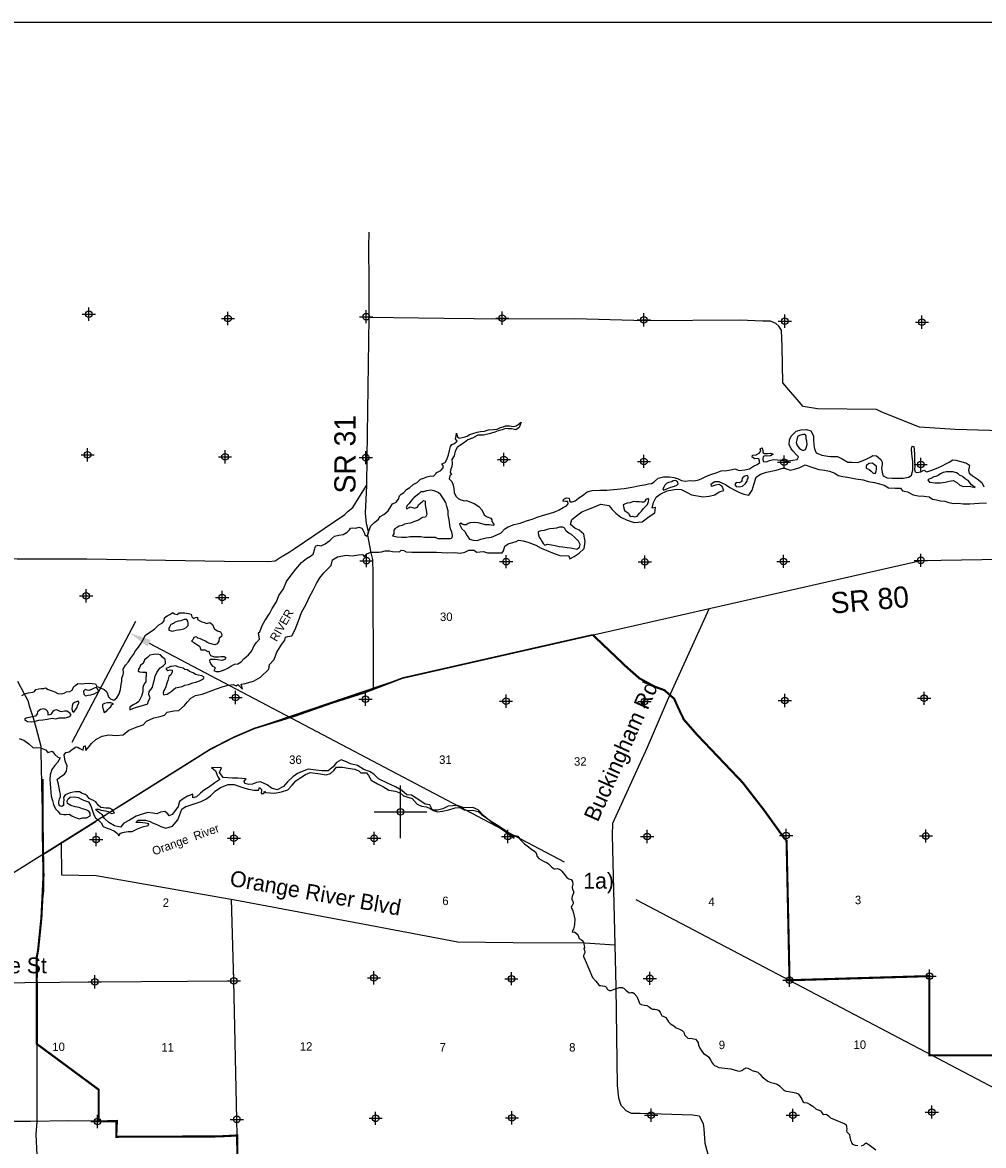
# Model space of a CAD drawing. Extents: x 209503 to 369503, y 779969 to 886560.
# Tile 4 of 7: x 238276 to 274666, y 844052 to 886560. Entities that reach past the tile are written whole.
import ezdxf
from ezdxf.enums import TextEntityAlignment as Align

# ---------------------------------------------------------------- set-up
doc = ezdxf.new("R2010")
doc.units = 0
doc.header["$LTSCALE"] = 1200
doc.header["$PDMODE"] = 34
doc.header["$PDSIZE"] = 250
doc.linetypes.add('STREAM', pattern=[0])
doc.layers.get('0').update_dxf_attribs({"linetype": 'CONTINUOUS'})
for name, color, linetype in [('BORDER', 1, 'CONTINUOUS'), ('MAJROADS', 9, 'CONTINUOUS'), ('ROWDIM', 10, 'CONTINUOUS'), ('SEC', 2, 'CONTINUOUS'), ('TEXT', 7, 'CONTINUOUS'), ('TRUNKS', 5, 'STREAM'), ('WATER', 4, 'CONTINUOUS'), ('WSHEDS', 3, 'CONTINUOUS')]:
    doc.layers.add(name, color=color, linetype=linetype)
doc.dimstyles.get("Standard").update_dxf_attribs({"dimtxt": 2.5, "dimasz": 2.5, "dimexe": 1.25, "dimexo": 0.625, "dimtad": 1, "dimcen": 2.5, "dimazin": 3, "dimtfac": 1, "dimtmove": 0, "dimatfit": 3})

# ---------------------------------------------------------------- blocks, each defined once
blk = doc.blocks.new('TICK')
at = {"color": 0}
for points in [[(500, 0), (500, 1000)], [(0, 500), (1000, 500)]]:
    blk.add_lwpolyline(points, dxfattribs=at)
blk.add_point((500, 500), dxfattribs=at)
blk = doc.blocks.new('*D')
at = {"color": 0}
for p, q in [((240164, 859317), (242573, 863893)), ((243074, 863064), (258792, 854791)), ((277233, 845084), (261515, 853357)), ((275792, 840565), (278200, 845140)), ((275792, 840565), (278200, 845140)), ((278702, 844311), (284043, 841500)), ((291659, 837491), (286318, 840302)), ((288994, 830645), (292627, 837547)), ((281391, 834858), (281863, 835540)), ((281863, 835540), (282693, 835540)), ((280318, 833309), (279846, 832626)), ((301875, 831651), (304903, 830584)), ((310294, 828684), (307266, 829751)), ((309823, 824853), (311243, 828880)), ((302708, 826086), (302950, 826880)), ((302165, 824307), (301923, 823513)), ((301923, 823513), (301093, 823513))]:
    blk.add_line(p, q, dxfattribs=at)
for points in [[(243010, 862941), (243139, 863186), (242340, 863450)], [(277168, 844962), (277297, 845207), (277967, 844698)], [(278637, 844189), (278766, 844434), (277967, 844698)], [(291595, 837369), (291724, 837614), (292394, 837105)], [(281504, 834779), (281277, 834936), (280918, 834175)], [(280432, 833230), (280205, 833387), (280791, 833991)], [(301829, 831521), (301921, 831782), (301093, 831927)], [(310248, 828554), (310340, 828815), (311077, 828408)], [(302840, 826046), (302575, 826127), (302466, 825292)], [(302298, 824266), (302033, 824347), (302407, 825101)]]:
    blk.add_solid(points, dxfattribs=at)
for s, p in [('1a)', (259511, 853774)), ('1)', (284823, 840601)), ("220'", (283523, 835240)), ('1)', (305742, 829868)), ("+/- 200'", (295778, 823213))]:
    blk.add_text(s, height=600, dxfattribs=at).set_placement(p)

msp = doc.modelspace()

# ---------------------------------------------------------------- linework, layer by layer
at = {"layer": 'BORDER', "color": 0}
msp.add_lwpolyline([(209503.174, 781559.981), (369503.174, 781559.981), (369503.174, 886559.981), (209503.174, 886559.981)], close=True, dxfattribs=at)
at = {"layer": 'MAJROADS', "color": 0}
for points in [[(251385.011, 878621.505), (251373.524, 878069.501), (251388.698, 876728.748), (251387.115, 875388.119), (251314.253, 870093.131), (251306.408, 869037.435), (251256.733, 867990.429), (251295.699, 867596.326), (251360.611, 867310.958), (251342.671, 867151.89), (251463.43, 866489.052), (251528.529, 866228.819), (251535.849, 866086.321), (251542.546, 865860.039), (251551.192, 861385.587)], [(276216.699, 871077.9), (273586.237, 871156.35), (272246.216, 871241.848), (270809.309, 871814.065), (270608.977, 871916.122), (268380.313, 871941.274), (267836.266, 872020.781), (267072.175, 872923.1), (267040.623, 874297.518), (267011.711, 874909.414), (266920.681, 875060.923), (266804.199, 875170.729), (266595.363, 875256.092), (266310.488, 875258.236), (265439.295, 875289.93), (261861.222, 875266.583), (259188.866, 875345.349), (256498.996, 875323.697), (254228.438, 875349.164), (251387.115, 875388.119)], [(228687.637, 866297.57), (228827.695, 866309.248), (230955.839, 866268.202), (235625.686, 866296.716), (236411.3, 866302.844), (238070.143, 866256.926), (240718.114, 866253.894), (245921.258, 866164.726), (247605.489, 866152.137), (247840.359, 866183.901), (248076.105, 866332.974), (248370.695, 866506.746), (248564.357, 866630.995), (250476.282, 867932.322), (250602.972, 868065.45), (250780.002, 868206.582), (250890.122, 868364.974), (251306.408, 869037.435)], [(237622.04, 854182.602), (245386.147, 859048.656), (246253.473, 859493.602), (247052.852, 859838.564), (252665.642, 861744.361), (272290.666, 866201.037), (277678.477, 866280.758)], [(264269.081, 864348.421), (262683.113, 860890.155), (261932.422, 859119.425), (260612.035, 856246.935), (260600.315, 855802.928), (260703.16, 851654.474), (260741.326, 850045.39), (260797.115, 846324.628), (260843.856, 845855.044), (260933.941, 845577.854), (261008.781, 845501.878), (261116.758, 845375.378), (261325.531, 845281.637), (261660.678, 845279.114), (263662.804, 845213.772), (263897.091, 845170.113), (264054.205, 844892.418), (264077.765, 844682.762), (264107.181, 844137.896), (264221.392, 843726.458)], [(238085.505, 861629.571), (238330.214, 861177.226), (238481.138, 860897.457), (238547.192, 860651.832), (238676.948, 860246.439), (238782.97, 859892.506), (238974.578, 859166.437), (238973.021, 858956.974), (239009.969, 857163.592), (239038.253, 856459.546), (239057.536, 855671.777), (239053.801, 855169.064), (239072.275, 854272.374), (239076.295, 853685.814), (239040.602, 853392.814), (238993.355, 852672.571), (238838.603, 851217.453), (238814.876, 851183.296), (238817.212, 850873.505), (238817.86, 850787.563), (238819.036, 850631.669), (238820.875, 850387.834), (238821.93, 850247.929), (238816.248, 844955.299), (238778.81, 844465.807), (238814.892, 843691.992)], [(239735.781, 855507.362), (239750, 854292.393), (241065.389, 854274.115), (246320.577, 853354.754), (251625.468, 852359.607), (254763.184, 851766.211), (256857.727, 851733.69), (259564.102, 851721.701), (260703.16, 851654.474)], [(232549.723, 844912.688), (232558.102, 844912.626), (233228.556, 844924.437), (234552.643, 844939.805), (235885.232, 844971.87), (238583.434, 844968.718), (240033.331, 844999.917), (241114.176, 844983.561), (241860.166, 845011.575), (241830.391, 844383.326), (243162.733, 844381.874), (243757.713, 844385.863), (245701.855, 844396.655), (246406.01, 844433.357), (246395.339, 845043.216), (246281.333, 850288.779), (246188.035, 853377.941)], [(231158.914, 850252.388), (235707.198, 850203.651), (241019.423, 850250.268), (246281.333, 850288.779)]]:
    msp.add_lwpolyline(points, dxfattribs=at)
at = {"layer": 'SEC', "color": 0}
for p in [(240790.275, 875515.261), (251293.702, 875423.931), (246058.095, 875352.239), (256444.856, 875370.443), (261805.366, 875307.426), (267140.794, 875252.923), (272333.921, 875215.956), (240744.241, 870196.539), (245945.513, 870117.646), (251281.08, 870088.272), (256507.526, 870017.617), (261809.358, 869946.546), (267111.42, 869917.356), (272287.518, 869830.226), (251302.445, 866189.106), (256589.081, 866152.076), (261842.341, 866140.363), (267087.404, 866162.208), (272290.666, 866201.037), (240689.738, 864861.111), (245840.846, 864799.247), (246347.831, 861012.906), (272421.565, 860980.519), (251265.642, 860944.361), (256585.61, 860873.637), (261830.491, 860861.969), (267142.671, 860900.207), (241065.375, 855637.398), (246285.44, 855684.514), (251589.014, 855680.907), (256658.361, 855745.597), (261928.468, 855750.549), (267190.378, 855789.06), (272485.483, 855768.742), (251585.543, 850402.467), (256788.397, 850365.892), (262033.414, 850379.359), (272615.928, 850464.441), (241019.423, 850250.268), (246281.333, 850288.779), (267319.869, 850308.816), (272705.344, 845319.554), (241116.445, 844962.905), (246395.339, 845043.216), (251648.871, 845081.773), (256810.151, 845104.072), (262080.758, 845201.186), (267442.98, 845197.26)]:
    msp.add_point(p, dxfattribs=at)
at = {"layer": 'TRUNKS', "color": 0}
for points in [[(256807.787, 855793.226), (256851.184, 855787.902), (256919.007, 855790.398), (256986.89, 855779.764), (257037.327, 855755.923), (257068.15, 855714.486), (257125.429, 855629.405), (257285.889, 855470.393), (257606.422, 855237.706), (257705.207, 855168.131), (257742.783, 855085.149), (257760.695, 854995.514), (257824.508, 854917.027), (257916.64, 854867.116), (258008.8, 854810.64), (258146.933, 854749.995), (258199.627, 854710.846), (258256.787, 854652.024), (258309.522, 854604.122), (258368.84, 854551.873), (258406.148, 854527.972), (258441.159, 854528.131), (258515.527, 854535.032), (258565.904, 854524.32), (258611.895, 854515.775), (258647.055, 854483.111), (258693.234, 854432.992), (258893.419, 854199.76), (258965.896, 854141.006), (259051.344, 854117.323), (259099.81, 854045.332), (259117.752, 853949.132), (259098.316, 853892.15), (259087.673, 853826.455), (259103.367, 853743.374), (259156.289, 853653.897), (259132.576, 853575.014), (259091.428, 853480.735), (259082.972, 853415.05), (259074.398, 853375.623), (259114.172, 853290.463), (259127.43, 853262.076), (259123.272, 853213.917), (259084.212, 853141.529), (259053.835, 853084.498), (259060.628, 853034.199), (259100.282, 852975.297), (259142.413, 852852.948), (259189.415, 852621.211), (259175.04, 852413.265), (259136.416, 852244.598), (259110.327, 852207.28), (259095.238, 852156.882), (259130.358, 852132.971), (259182.844, 852139.774), (259275.134, 852054.852), (259319.145, 852000.346), (259359.067, 851882.363), (259442.396, 851843.353), (259488.566, 851795.421), (259512.943, 851727.697), (259539.687, 851620.596), (259550.935, 851552.812), (259533.648, 851504.593), (259546.975, 851460.889), (259566.927, 851404.086), (259564.986, 851349.372), (259541.145, 851298.935), (259523.907, 851239.775), (259521.877, 851204.754), (259577.196, 851069.336), (259858.098, 850407.58), (259978.992, 850287.776), (260047.262, 850191.804), (260093.511, 850126.367), (260113.304, 850104.574), (260159.216, 850113.535), (260319.071, 850088.001), (260349.755, 850077.199), (260382.736, 850042.337), (260431.243, 849961.593), (260497.066, 849922.503), (260569.286, 849920.642), (260689.427, 849967.139), (260763.695, 849995.922), (260888.233, 850038.063), (260980.166, 850031.915), (261063.504, 849990.716), (261125.011, 849938.478), (261197.558, 849864.407), (261256.767, 849836.229), (261326.739, 849847.487), (261388.047, 849839.012), (261440.712, 849806.427), (261537.517, 849690.891), (261597.302, 849535.798), (261630.422, 849470.302), (261652.531, 849420.073), (261702.998, 849389.667), (261816.922, 849359.548), (261919.815, 849349.073), (262005.342, 849307.885), (262077.849, 849242.567), (262137.059, 849214.388), (262215.843, 849212.557), (262281.547, 849199.726), (262327.548, 849188.993), (262367.064, 849160.725), (262415.491, 849097.486), (262459.632, 849014.534), (262488.306, 848964.335), (262529.931, 848953.583), (262633.032, 848897.156), (262703.48, 848803.382), (262738.828, 848729.143), (262813.563, 848655.083), (262940.814, 848581.26), (263024.301, 848507.239), (263151.433, 848459.674), (263258.871, 848412.02), (263311.695, 848344.425), (263347.142, 848248.304), (263399.985, 848176.333), (263474.65, 848117.589), (263516.265, 848109.025), (263577.484, 848120.243), (263680.437, 848096.64), (263761.469, 848081.689), (263827.471, 848003.213), (263858.393, 847939.895), (263876.305, 847850.259), (263924.93, 847743.257), (263999.883, 847621.056), (264068.133, 847529.461), (264184.403, 847464.341), (264265.683, 847394.687), (264345.042, 847265.941), (264389.212, 847176.425), (264433.183, 847130.672), (264483.749, 847078.384), (264562.692, 847041.542), (264646.031, 847000.343), (265101.388, 846954.266), (265353.384, 846876.632), (265419.059, 846870.365), (265513.081, 846886.108), (265574.122, 846936.714), (265633.054, 846969.804), (265670.163, 846989.666), (265740.204, 846985.607), (265814.81, 846939.993), (265902.545, 846894.438), (265983.646, 846864.17), (266049.321, 846857.903), (266123.838, 846831.982), (266189.82, 846757.882), (266288.793, 846646.731), (266499.601, 846483.571), (266613.594, 846438.135), (266729.686, 846412.402), (266854.6, 846371.392), (266937.998, 846317.065), (267032.496, 846227.776), (267061.141, 846184.141), (267107.271, 846144.963), (267181.847, 846105.913), (267297.84, 846102.062), (267492.765, 846063.557), (267556.282, 846050.716), (267641.828, 846005.151), (267696.78, 845950.694), (267743.079, 845874.317), (267780.605, 845802.276), (267813.695, 845743.344), (267835.736, 845708.432), (267879.598, 845686.749), (267986.898, 845669.729), (268081.227, 845617.64), (268201.943, 845537.223), (268333.729, 845428.409), (268441.128, 845389.508), (268493.733, 845370.052), (268535.556, 845315.537), (268557.636, 845271.872), (268586.211, 845243.555), (268619.093, 845230.575), (268691.253, 845241.843), (268750.473, 845211.476), (268790.038, 845172.268), (268871.337, 845098.237), (269331.696, 844914.324), (269406.232, 844884.027), (269458.976, 844833.937), (269481.145, 844770.579), (269494.74, 844667.795), (269479.612, 844626.15), (269495.206, 844564.951), (269528.178, 844532.277), (269591.922, 844469.108), (269607.695, 844368.522), (269625.687, 844261.381), (269647.826, 844204.587), (269663.371, 844154.329), (269709.561, 844102.021), (269799.434, 844067.417), (269911.12, 844048.229)], [(270051.203, 844040.111), (270134.155, 844084.251), (270182.076, 844132.609), (270225.76, 844150.312), (270337.674, 844080.797), (270588.008, 843887.18)]]:
    msp.add_lwpolyline(points, dxfattribs=at)
at = {"layer": 'WATER', "color": 0}
for points in [[(238255.307, 861085.969), (238364.61, 861152.241), (238498.814, 861184.851), (238674.833, 861208.811), (238733.616, 861233.545), (238775.984, 861308.634), (238893.385, 861332.981), (238993.982, 861349.064), (239086.095, 861348.455), (239144.879, 861373.19), (239253.352, 861313.853), (239361.936, 861271.264), (239503.961, 861220.08), (239612.434, 861160.743), (239754.68, 861143.054), (239855.388, 861175.885), (239939.46, 861225.575), (240065.124, 861233.119), (240157.624, 861291.128), (240225.501, 861424.668), (240292.88, 861482.842), (240368.632, 861540.962), (240494.185, 861531.758), (240619.85, 861539.301), (240770.635, 861546.679), (240912.936, 861537.364), (241038.49, 861528.16), (241096.443, 861427.286), (241230.094, 861376.157), (241372.063, 861316.598), (241463.678, 861240.624), (241496.564, 861148.29), (241537.715, 861039.152), (241612.582, 860963.289), (241729.429, 860903.897), (241847.273, 860995.235), (241932.008, 861145.412), (241991.732, 861312.503), (242018.072, 861496.563), (242035.65, 861622.061), (242036.48, 861747.67), (242087.498, 861864.572), (242096.37, 861939.882), (242088.937, 862082.294), (242182.046, 862232.416), (242291.737, 862357.305), (242367.933, 862482.416), (242477.845, 862640.8), (242554.096, 862774.285), (242663.898, 862915.922), (242765.381, 863065.988), (242833.147, 863182.78), (242934.851, 863366.342), (243094.73, 863482.525), (243271.357, 863598.598), (243439.887, 863756.595), (243574.423, 863839.449), (243641.913, 863914.371), (243651.061, 864031.551), (243760.365, 864097.823), (243852.866, 864155.831), (243970.543, 864222.048), (244037.202, 864171.362), (244129.205, 864154.005), (244213.387, 864220.443), (244414.36, 864219.115), (244556.496, 864184.678), (244665.246, 864167.211), (244689.648, 864058.184), (244747.878, 863999.179), (244823.465, 864032.177), (244898.996, 864056.8), (244898.332, 863956.313), (245015.234, 863905.295), (245073.686, 863879.786), (245165.577, 863845.681), (245240.721, 863811.688), (245374.981, 863852.672), (245466.54, 863768.324), (245532.591, 863625.524), (245599.194, 863566.464), (245665.964, 863532.526), (245774.604, 863498.311), (245824.128, 863389.118), (245806.882, 863313.863), (245722.755, 863255.799), (245713.662, 863146.994), (245646.007, 863046.95), (245553.617, 863005.689), (245461.614, 863023.045), (245327.909, 863065.801), (245252.765, 863099.794), (245186.106, 863150.481), (245119.336, 863184.419), (245019.125, 863226.953), (244910.486, 863261.168), (244860.519, 863303.369), (244768.295, 863287.23), (244725.817, 863195.394), (244675.186, 863137.109), (244766.967, 863086.256), (244883.759, 863018.49), (244983.803, 862950.835), (245008.482, 862883.678), (245024.787, 862816.576), (245183.892, 862815.524), (245292.365, 862756.187), (245334.29, 862764.284), (245350.595, 862697.182), (245400.23, 862604.737), (245475.429, 862579.117), (245550.628, 862553.498), (245692.929, 862544.183), (245801.901, 862560.211), (245868.892, 862559.768), (245919.191, 862567.81), (245977.532, 862525.553), (245935.164, 862450.465), (245826.026, 862409.315), (245658.714, 862435.543), (245566.712, 862452.9), (245449.422, 862445.301), (245382.486, 862454.118), (245357.198, 862429.162), (245365.019, 862345.367), (245414.709, 862261.296), (245472.939, 862202.291), (245531.39, 862176.782), (245581.301, 862126.207), (245547.529, 862084.558), (245522.075, 862034.481), (245613.911, 861992.003), (245731.202, 861999.602), (245890.583, 862040.42), (246050.24, 862123.107), (246167.973, 862197.698), (246302.454, 862272.177), (246436.492, 862279.666), (246554.28, 862362.63), (246663.86, 862470.772), (246832.39, 862628.769), (246958.995, 862778.669), (247052.436, 862979.034), (247136.95, 863095.716), (247246.641, 863220.605), (247214.695, 863455.296), (247265.216, 863496.833), (247350.504, 863730.749), (247452.209, 863914.311), (247638.317, 864197.807), (247731.647, 864381.424), (247892.412, 864631.59), (247977.701, 864865.506), (248163.643, 865123.88), (248274.33, 865399.499), (248451.787, 865641.181), (248629.134, 865866.114), (248840.142, 866115.948), (249025.364, 866265.461), (249185.077, 866356.522), (249286.117, 866439.597), (249346.063, 866640.183), (249371.849, 866740.504), (249464.239, 866781.765), (249581.308, 866755.869), (249740.91, 866830.182), (249917.592, 866954.629), (249976.597, 867012.859), (250086.177, 867121), (250253.877, 867153.389), (250413.147, 867177.459), (250572.861, 867268.521), (250657.209, 867360.08), (250699.465, 867418.421), (250766.512, 867426.352), (250900.439, 867417.092), (251017.951, 867458.187), (251126.59, 867423.972), (251209.223, 867255.94), (251242.109, 867163.606), (251317.198, 867121.238), (251376.535, 867229.712), (251402.376, 867338.407), (251470.53, 867513.816), (251622.146, 867646.802), (251756.848, 867754.778), (251816.184, 867863.251), (251959.039, 867937.676), (252127.458, 868078.925), (252220.623, 868237.421), (252288.278, 868337.465), (252431.078, 868403.515), (252515.536, 868511.823), (252549.917, 868645.584), (252617.296, 868703.759), (252709.852, 868770.141), (252819.432, 868878.282), (252937.165, 868952.873), (253071.922, 869069.222), (253214.832, 869152.02), (253349.59, 869268.37), (253467.101, 869309.464), (253593.097, 869367.252), (253735.675, 869399.806), (253836.052, 869382.394), (253928.773, 869473.899), (253937.424, 869515.713), (254021.44, 869557.029), (254113.83, 869598.29), (254206.607, 869698.168), (254207.216, 869790.281), (254149.041, 869857.66), (254274.926, 869898.699), (254342.748, 870023.865), (254402.528, 870199.33), (254445.449, 870358.157), (254488.314, 870508.611), (254530.682, 870583.7), (254614.643, 870616.642), (254673.537, 870658.124), (254732.541, 870716.354), (254674.478, 870800.48), (254700.374, 870917.549), (254709.357, 871009.607), (254741.967, 870875.403), (254808.626, 870824.717), (254926.027, 870849.064), (255035.054, 870873.466), (255119.014, 870906.408), (255203.141, 870964.472), (255329.026, 871005.511), (255488.463, 871054.703), (255614.237, 871078.995), (255765.079, 871094.746), (255924.46, 871135.564), (256108.796, 871151.095), (256251.264, 871166.902), (256377.26, 871224.689), (256477.913, 871249.146), (256570.358, 871298.781), (256712.714, 871297.84), (256863.223, 871263.348), (256963.932, 871296.18), (257039.574, 871337.551), (257157.417, 871428.89), (257089.098, 871228.358), (256954.562, 871145.505), (256804.053, 871179.997), (256661.696, 871180.938), (256569.638, 871189.92), (256435.324, 871140.562), (256292.746, 871108.008), (256158.431, 871058.65), (255948.585, 870984.668), (255730.587, 870944.237), (255521.184, 870937.247), (255319.435, 870821.341), (255143.195, 870763.885), (255008.549, 870664.284), (254873.957, 870573.057), (254739.31, 870473.455), (254663.004, 870331.597), (254619.973, 870156.021), (254535.293, 870014.218), (254542.726, 869871.806), (254533.577, 869754.627), (254482.393, 869612.602), (254465.036, 869520.6), (254514.837, 869453.277), (254455.832, 869395.047), (254438.364, 869286.297), (254529.813, 869185.201), (254579.171, 869050.886), (254603.408, 868916.738), (254627.588, 868774.215), (254685.265, 868631.471), (254768.451, 868547.178), (254868.55, 868487.897), (255010.685, 868453.46), (255094.48, 868461.281), (255378.529, 868358.912), (255561.98, 868240.46), (255661.747, 868130.935), (255719.59, 868013.313), (255760.851, 867920.923), (255877.587, 867844.783), (256011.293, 867802.028), (256052.72, 867734.76), (256043.903, 867667.824), (256085.441, 867617.304), (256135.408, 867575.102), (256101.525, 867516.706), (255951.016, 867551.198), (255808.604, 867543.765), (255666.469, 867578.201), (255532.763, 867620.956), (255373.769, 867638.756), (255222.928, 867623.004), (255147.341, 867590.007), (255071.699, 867548.635), (254996.334, 867549.133), (254921.08, 867566.379), (254879.487, 867608.525), (254820.593, 867567.043), (254911.544, 867390.582), (255019.796, 867297.75), (255110.802, 867129.663), (255202.085, 867003.445), (255344.22, 866969.009), (255486.466, 866951.32), (255637.528, 867000.567), (255838.834, 867049.483), (256031.655, 867081.705), (256216.38, 867155.853), (256401.214, 867246.748), (256536.138, 867388.219), (256662.3, 867471.128), (256897.378, 867561.692), (257123.806, 867610.441), (257358.884, 867701.004), (257576.994, 867758.183), (257770.092, 867832.275), (258005.059, 867906.091), (258231.653, 867979.961), (258433.014, 868037.251), (258600.991, 868111.509), (258752.33, 868202.626), (258870.007, 868268.842), (258937.442, 868335.391), (258929.676, 868427.559), (258837.563, 868428.168), (258737.187, 868445.58), (258771.126, 868512.35), (258871.945, 868561.929), (258980.75, 868552.836), (258988.46, 868452.293), (259013.305, 868410.258), (259088.67, 868409.76), (259197.863, 868459.284), (259332.454, 868550.511), (259525.995, 868691.595), (259660.697, 868799.57), (259845.2, 868840.222), (260138.398, 868855.033), (260406.363, 868853.262), (260649.428, 868885.152), (261060.026, 868924.31), (261428.921, 868988.866), (261655.349, 869037.615), (261822.993, 869061.63), (261982.319, 869094.074), (262099.664, 869110.047), (262200.539, 869168.001), (262352.21, 869309.361), (262545.197, 869366.705), (262771.293, 869365.211), (262938.605, 869338.982), (263072.366, 869304.601), (263230.973, 869228.185), (263364.789, 869202.177), (263557.5, 869217.652), (263699.856, 869216.711), (263884.304, 869248.989), (264018.729, 869315.095), (264178.332, 869389.409), (264346.253, 869455.293), (264539.24, 869512.638), (264732.338, 869586.73), (264941.797, 869602.094), (265159.74, 869634.151), (265243.645, 869658.719), (265419.165, 869607.313), (265628.624, 869622.678), (265804.752, 869663.385), (265956.202, 869771.25), (266090.572, 869828.981), (266191.557, 869903.683), (266158.947, 870037.887), (266092.067, 870055.077), (265999.898, 870047.312), (265899.799, 870106.594), (265917.045, 870181.848), (266051.138, 870197.71), (266168.816, 870263.927), (266227.876, 870330.531), (266211.737, 870422.754), (266278.949, 870455.807), (266303.352, 870346.78), (266302.964, 870288.163), (266378.053, 870245.795), (266486.914, 870245.076), (266604.259, 870261.049), (266704.469, 870218.515), (266603.595, 870160.562), (266461.128, 870144.755), (266394.192, 870153.572), (266318.66, 870128.948), (266309.622, 870028.516), (266325.817, 869944.667), (266451.37, 869935.463), (266560.563, 869984.987), (266711.515, 870017.486), (267021.184, 869990.316), (267171.748, 869964.199), (267297.412, 869971.742), (267448.253, 869987.494), (267607.579, 870019.938), (267658.486, 870120.093), (267566.927, 870204.441), (267458.896, 870330.769), (267384.14, 870423.38), (267309.826, 870582.983), (267319.362, 870758.779), (267387.294, 870900.693), (267463.158, 870975.56), (267572.793, 871092.076), (267757.352, 871141.101), (267958.381, 871148.147), (268125.582, 871105.171), (268224.852, 870920.28), (268223.689, 870744.428), (268239.33, 870576.839), (268263.401, 870417.569), (268329.451, 870274.77), (268538.19, 870181.273), (268764.064, 870146.283), (268889.618, 870137.079), (269132.461, 870135.474), (269316.078, 870042.143), (269524.651, 869923.525), (269675.326, 869914.155), (269909.741, 869904.231), (270102.894, 869986.697), (270245.638, 870044.374), (270396.867, 870118.743), (270472.564, 870168.488), (270614.81, 870150.8), (270781.458, 870024.084), (270822.663, 869923.32), (270821.944, 869814.46), (270795.992, 869689.017), (270828.436, 869529.691), (270869.42, 869395.432), (271019.708, 869327.444), (271203.823, 869309.479), (271379.675, 869308.317), (271622.574, 869315.086), (271840.572, 869355.516), (271941.502, 869421.843), (271984.645, 869614.167), (271986.748, 869932.375), (271946.871, 870234.113), (271939.714, 870418.394), (271957.182, 870527.144), (272024.062, 870509.954), (272055.731, 870233.393), (272054.071, 869982.176), (272061.172, 869789.521), (272051.802, 869638.846), (272076.37, 869554.94), (272143.14, 869521.002), (272294.092, 869553.501), (272403.34, 869611.399), (272520.188, 869552.007), (272704.801, 869609.407), (272939.879, 869699.97), (273099.537, 869782.658), (273234.018, 869857.138), (273360.014, 869914.925), (273502.979, 870006.097), (273620.103, 869988.574), (273812.371, 869937.058), (274021.387, 869885.431), (274129.75, 869809.346), (274120.822, 869725.662), (274094.926, 869608.594), (274127.702, 869499.511), (274236.009, 869415.053), (274419.405, 869288.226), (274602.746, 869153.026), (274677.004, 868985.05)], [(238151.162, 859459.614), (238326.674, 859400.026), (238518.468, 859256.613), (238685.096, 859104.967), (238794.04, 859121.109), (238953.038, 859103.48), (239145.25, 859035.426), (239236.797, 858934.437), (239396.12, 858975.42), (239504.321, 858857.592), (239620.989, 858756.463), (239704.535, 858722.506), (239603.081, 858547.226), (239501.952, 858430.559), (239392.311, 858288.819), (239324.211, 858088.234), (239306.535, 857920.863), (239322.306, 857744.933), (239338.123, 857577.376), (239361.571, 857275.802), (239410.927, 857116.432), (239455.86, 856964.313), (239522.328, 856797.404), (239622.138, 856696.212), (239688.505, 856603.625), (239847.46, 856577.405), (239931.211, 856576.829), (240040.203, 856592.83), (240148.676, 856533.456), (240223.764, 856491.062), (240349.045, 856439.947), (240424.249, 856414.303), (240558.538, 856455.257), (240700.915, 856454.278), (240835.436, 856528.733), (240844.56, 856637.552), (240786.452, 856713.331), (240686.296, 856764.273), (240552.525, 856798.695), (240427.186, 856841.435), (240268.232, 856867.654), (240109.507, 856927.374), (239984.399, 857003.614), (239968.34, 857104.231), (240010.676, 857170.944), (240078.138, 857237.484), (240228.948, 857244.823), (240387.96, 857226.978), (240588.272, 857125.094), (240772.063, 857056.826), (240863.211, 856913.816), (240912.367, 856754.343), (240978.101, 856569.629), (241035.978, 856460.35), (241144.278, 856375.85), (241252.406, 856266.224), (241335.236, 856131.647), (241443.709, 856072.272), (241597.785, 856022.006), (241757.384, 855947.878), (241874.144, 855863.496), (241923.872, 855771.112), (241991.415, 855871.219), (242125.618, 855912.341), (242276.475, 855936.625), (242435.612, 855944.115), (242628.707, 856035.152), (242821.708, 856109.442), (243031.363, 856166.893), (243065.181, 856225.32), (242931.396, 856259.556), (242738.905, 856277.371), (242563.068, 856278.346), (242655.638, 856361.567), (242747.79, 856369.429), (242932, 856368.407), (243115.931, 856317.146), (243199.385, 856266.443), (243358.104, 856198.574), (243516.776, 856122.333), (243700.661, 856062.699), (243952.275, 856136.664), (244162.952, 856378.325), (244231.052, 856578.91), (244307.573, 856787.822), (244473.848, 856891.132), (244475.547, 856878.998), (244744.001, 856969.617), (245045.993, 857068.423), (245222.341, 857159.552), (245398.921, 857292.548), (245575.687, 857459.036), (245769.061, 857600.312), (246062.773, 857715.911), (246288.849, 857714.656), (246472.734, 857655.022), (246614.8, 857603.993), (246840.551, 857544.127), (247049.648, 857501.099), (247217.158, 857508.543), (247251.162, 857600.463), (247326.149, 857533.059), (247308.52, 857374.061), (247408.999, 857373.504), (247434.629, 857465.47), (247476.216, 857414.998), (247651.961, 857397.276), (247819.378, 857387.974), (248087.645, 857445.1), (248322.466, 857510.785), (248490.906, 857685.693), (248625.806, 857852.413), (248810.713, 857976.989), (248987.2, 858093.238), (249171.875, 858175.948), (249364.273, 858141.387), (249556.717, 858115.199), (249774.28, 858088.872), (249942.023, 858138.182), (250068.225, 858246.337), (250161.027, 858371.424), (250395.476, 858370.123), (250612.993, 858335.422), (250855.584, 858292.209), (251014.349, 858232.714), (251089.29, 858156.937), (251306.993, 858155.73), (251381.794, 858054.833), (251481.297, 857878.439), (251715.003, 857743.167), (251940.429, 857624.688), (252149.062, 857497.929), (252400.072, 857463.042), (252592.284, 857394.988), (252700.578, 857293.906), (252825.943, 857251.343), (253034.902, 857183.196), (253226.324, 856972.798), (253384.996, 856896.557), (253569.067, 856870.415), (253711.04, 856802.64), (253836.266, 856734.958), (253986.705, 856683.882), (254179.428, 856707.934), (254414.156, 856756.872), (254665.77, 856830.837), (254833.326, 856846.654), (255000.279, 856753.62), (255142.531, 856736.084), (255326.834, 856751.809), (255527.512, 856700.454), (255669.113, 856565.694), (255902.772, 856422.049), (256194.487, 856177.6), (256419.773, 856034.002), (256653.294, 855865.237), (256895.094, 855679.68), (256778.706, 855831.048), (256603.473, 855940.875), (256328.179, 856126.618), (255961.013, 856354.738), (255744.286, 856531.783), (255527.837, 856759.067), (255327.391, 856852.287), (254992.324, 856829.025), (254750.012, 856922.478), (254398.153, 856890.936), (254188.312, 856799.992), (253987.03, 856742.495), (253802.82, 856743.517), (253695.083, 856945.077), (253519.385, 856971.172), (253360.945, 857089.28), (253177.339, 857199.153), (253010.525, 857317.307), (252826.361, 857326.702), (252643.034, 857486.815), (252401.001, 857630.506), (252117.009, 857757.683), (251757.891, 857927.145), (251574.656, 858104.004), (251416.169, 858213.738), (251207.258, 858290.258), (250956.898, 858442.369), (250697.654, 858502.422), (250547.355, 858578.616), (250346.77, 858646.717), (250162.049, 858555.634), (250035.522, 858388.867), (249850.475, 858239.171), (249615.979, 858232.099), (249381.669, 858258.519), (249088.84, 858302.011), (248870.626, 858211.114), (248694.324, 858128.357), (248517.791, 858003.735), (248307.392, 857812.313), (248164.119, 857645.639), (247920.553, 857513.015), (247703.222, 857581.208), (247536.408, 857699.362), (247285.863, 857817.98), (247143.379, 857793.65), (246992.29, 857727.501), (246841.526, 857719.964), (246690.994, 857754.293), (246666.339, 857838.164), (246742.209, 857929.851), (246583.165, 857939.107), (246432.54, 857956.689), (246223.21, 857957.851), (245880.002, 857976.502), (245738.727, 858169.875), (245806.734, 858353.713), (245429.94, 858355.804), (245588.381, 858237.697), (245679.232, 858011.109), (245745.613, 857901.886), (245560.706, 857777.31), (245316.908, 857602.82), (245165.726, 857519.925), (245022.639, 857386.743), (244871.178, 857253.608), (244728.601, 857212.532), (244729.345, 857346.503), (244519.597, 857272.306), (244359.949, 857172.71), (244217.047, 857073.021), (244165.739, 856880.717), (244072.891, 856747.257), (243946.364, 856580.49), (243828.861, 856530.901), (243779.039, 856606.538), (243662.326, 856699.294), (243503.096, 856675.057), (243368.753, 856608.814), (243209.802, 856634.817), (243025.684, 856652.585), (242765.744, 856587.04), (242581.162, 856521.076), (242329.083, 856363.379), (242119.15, 856255.689), (241984.296, 856097.341), (241766.872, 856148.788), (241541.492, 856275.64), (241383.284, 856435.614), (241291.969, 856578.469), (241200.142, 856629.219), (241083.522, 856738.721), (241050.308, 856789.146), (241172.168, 856777.683), (241238.939, 856743.721), (241347.758, 856734.597), (241423.076, 856725.704), (241515.03, 856699.945), (241556.675, 856666.157), (241648.456, 856615.272), (241757.505, 856639.649), (241724.408, 856698.505), (241674.676, 856774.227), (241566.087, 856816.851), (241432.085, 856817.773), (241348.449, 856835.099), (241248.063, 856852.54), (241139.762, 856937.04), (241056.817, 857054.868), (240965.037, 857105.752), (240873.198, 857148.261), (240798.11, 857190.655), (240723.425, 857291.675), (240648.337, 857334.069), (240531.374, 857376.751), (240431.333, 857444.443), (240364.332, 857444.904), (240288.956, 857445.422), (240196.657, 857420.93), (240087.665, 857404.929), (239894.461, 857322.502), (239826.827, 857230.837), (239842.944, 857138.595), (239833.877, 857038.152), (239833.532, 856987.901), (239824.696, 856920.958), (239765.782, 856879.485), (239682.261, 856913.562), (239657.654, 856989.11), (239658.173, 857064.486), (239675.614, 857164.873), (239718.181, 857265.086), (239718.814, 857357.212), (239685.947, 857449.569), (239664.771, 857592.311), (239640.441, 857734.794), (239591.177, 857910.91), (239692.12, 857994.085), (239868.561, 858101.961), (239944.57, 858218.767), (239970.851, 858427.958), (239896.468, 858604.213), (239855.903, 858838.894), (239923.399, 858930.628), (240040.763, 858955.097), (240166.918, 859054.879), (240309.727, 859137.821), (240384.993, 859120.656), (240451.746, 859078.419), (240576.973, 859010.736), (240594.602, 859169.734), (240644.887, 859177.829), (240677.405, 859001.806), (240803.885, 859160.2), (240888.221, 859268.587), (241056.521, 859418.375), (241291.667, 859542.672), (241551.515, 859591.471), (241819.364, 859573.238), (242087.446, 859596.871), (242297.751, 859771.547), (242625.049, 859903.707), (242843.17, 859977.857), (242969.511, 860111.132), (243246.523, 860235.197), (243489.671, 860292.462), (243649.04, 860341.818), (243750.122, 860450.112), (244001.643, 860507.331), (244194.32, 860523.009), (244413.045, 860706.012), (244514.22, 860831.052), (244657.4, 860980.98), (244833.841, 861088.856), (245076.943, 861137.748), (245320.276, 861228.506), (245622.315, 861335.685), (245874.022, 861426.396), (246058.511, 861475.614), (246251.234, 861499.665), (246368.226, 861457.148), (246435.444, 861498.643), (246610.305, 861321.83), (246552.761, 861514.739), (246703.618, 861539.022), (247022.311, 861629.362), (247282.716, 861778.64), (247602.616, 862086.682), (247628.664, 862254.007), (247805.616, 862453.988), (247907.581, 862721.373), (248101.883, 863030.112), (248211.571, 863180.226), (248237.295, 863288.938), (248329.586, 863321.92), (248480.442, 863346.203), (248607.341, 863579.956), (248726.424, 863914.233), (248845.367, 864223.391), (249023.016, 864548.97), (249150.147, 864824.589), (249285.512, 865075.041), (249404.13, 865325.587), (249530.889, 865534.22), (249682.675, 865725.967), (249960.57, 866009.123), (250011.97, 866218.174), (250205.204, 866334.33), (250532.13, 866399.504), (250758.067, 866373.13), (251001.076, 866405.276), (251151.886, 866421.186), (251226.78, 866337.036), (251311.162, 866453.796), (251462.205, 866511.572), (251596.176, 866510.829), (251763.64, 866509.9), (251872.584, 866526.042), (252015.161, 866567.118), (252174.252, 866566.236), (252291.337, 866540.466), (252550.813, 866522.279), (252618.124, 866580.52), (252718.602, 866579.963), (252810.428, 866529.213), (253019.665, 866511.305), (253237.368, 866510.097), (253429.952, 866509.029), (253647.655, 866507.821), (253949.09, 866506.149), (254350.91, 866487.172), (254635.692, 866502.339), (254861.628, 866475.966), (255029.325, 866516.902), (255172.04, 866583.098), (255381.37, 866581.937), (255473.104, 866514.44), (255732.812, 866538.12), (255883.251, 866487.045), (256184.686, 866485.372), (256444.255, 866483.932), (256494.912, 866559.012), (256537.8, 866742.99), (256672.236, 866825.979), (256965.808, 866916.458), (257058.192, 866966.186), (257233.89, 866940.091), (257451.221, 866871.898), (257718.652, 866778.306), (257918.959, 866659.967), (258194.67, 866549.582), (258411.909, 866464.642), (258620.82, 866388.122), (258964.028, 866369.471), (259005.29, 866260.388), (259164.892, 866351.61), (259358.126, 866467.766), (259543.358, 866650.955), (259586.664, 866910.291), (259529.585, 867186.932), (259354.63, 867346.998), (259187.585, 867423.286), (259020.864, 867558.186), (259072.172, 867750.491), (259257.125, 867883.44), (259450.545, 868033.089), (259643.593, 868115.752), (259870.133, 868198.23), (260172.265, 868322.156), (260322.843, 868296.2), (260473.468, 868278.617), (260606.603, 868127.157), (260748.157, 867984.023), (260931.578, 867840.656), (261173.75, 867722.084), (261441.181, 867628.493), (261742.802, 867660.313), (262003.486, 867859.83), (262213.605, 868001.013), (262239.84, 868201.83), (262122.476, 868177.361), (262173.923, 868394.785), (262267.143, 868595.231), (262426.884, 868711.573), (262687.103, 868827.357), (263030.822, 868900.812), (263214.939, 868883.043), (263440.365, 868764.564), (263607.365, 868679.903), (263833.208, 868636.783), (264042.399, 868610.502), (264276.988, 868634.321), (264486.55, 868675.026), (264654.664, 868791.321), (264830.78, 868840.585), (264773.004, 868991.628), (264656.197, 869067.637), (264522.087, 869043.26), (264371.137, 869002.23), (264346.575, 869102.848), (264489.383, 869185.79), (264640.101, 869184.954), (264890.646, 869066.336), (265057.506, 868956.555), (265249.532, 868855.009), (265424.905, 868770.301), (265591.997, 868702.387), (265784.395, 868667.825), (265902.688, 868859.758), (265979.44, 869110.536), (266056.146, 869352.941), (266224.26, 869469.236), (266450.708, 869534.968), (266811.173, 869608.329), (267104.746, 869698.808), (267340.781, 869608.35), (267508.625, 869657.593), (267710.027, 869715.01), (267911.684, 869814.312), (268120.699, 869746.024), (268246.099, 869703.376), (268430.035, 869643.618), (268639.305, 869617.215), (268831.719, 869574.16), (269032.358, 869505.924), (269165.829, 869412.963), (269333.164, 869378.438), (269508.926, 869352.238), (269701.392, 869317.56), (269835.219, 869283.238), (270103.077, 869248.102), (270295.339, 869179.916), (270538.117, 869153.31), (270730.429, 869093.501), (270897.713, 869050.598), (271073.018, 868949.007), (271315.847, 868930.777), (271516.943, 868937.933), (271600.051, 868828.524), (271792.516, 868793.846), (272001.278, 868683.674), (272193.692, 868640.618), (272419.818, 868630.867), (272612.335, 868604.566), (272737.429, 868511.657), (272879.683, 868485.661), (273030.315, 868459.614), (273197.752, 868441.842), (273348.231, 868390.665), (273523.943, 868356.089), (273699.96, 868371.774), (273892.476, 868345.472), (274152.16, 868343.895), (274495.767, 868366.939), (274772.307, 868382.013)]]:
    msp.add_lwpolyline(points, dxfattribs=at)
for points in [[(267952.981, 870798.382), (267945.009, 870857.065), (267945.412, 870915.691), (267912.257, 870966.172), (267820.131, 870966.806), (267702.591, 870925.737), (267618.552, 870884.437), (267592.563, 870758.983), (267566.804, 870667.03), (267607.873, 870549.49), (267699.251, 870439.98), (267757.589, 870397.701), (267841.109, 870363.625), (267925.091, 870396.549), (267950.677, 870463.377), (267993.359, 870580.341), (267977.53, 870714.458)], [(270550.962, 869808.956), (270459.296, 869876.59), (270316.804, 869860.819), (270232.592, 869794.394), (270223.929, 869752.576), (270223.468, 869685.575), (270332.057, 869642.951), (270415.347, 869575.374), (270490.205, 869499.48), (270557.148, 869490.644), (270599.427, 869548.981), (270617.099, 869682.868), (270617.675, 869766.619)], [(265646.506, 869114.014), (265697.218, 869180.67), (265731.352, 869272.566), (265765.313, 869339.336), (265732.273, 869406.568), (265631.599, 869382.133), (265555.935, 869340.776), (265522.147, 869299.131), (265513.196, 869215.437), (265487.782, 869173.734), (265412.176, 869140.752), (265303.357, 869149.876), (265244.213, 869074.903), (265302.32, 868999.124), (265427.832, 868981.51), (265536.881, 869005.887)], [(274138.531, 869005.361), (274230.485, 868979.602), (274347.621, 868962.045), (274205.878, 869055.151), (274081.403, 869223.517), (273964.612, 869291.324), (273864.687, 869375.767), (273756.156, 869426.766), (273706.25, 869477.362), (273639.48, 869511.324), (273505.766, 869554.121), (273363.389, 869555.1), (273262.83, 869547.416), (273137.088, 869531.53), (273036.183, 869473.595), (272952.029, 869415.545), (272859.615, 869374.303), (272784.123, 869358.071), (272666.469, 869300.252), (272599.295, 869275.587), (272557.131, 869234), (272615.296, 869166.595), (272832.877, 869139.973), (273033.822, 869130.215), (273209.93, 869162.506), (273360.97, 869203.345), (273520.212, 869219.001), (273653.696, 869142.703), (273770.314, 869049.771), (273903.97, 868998.598)], [(262740.455, 869150.751), (262664.791, 869109.393), (262597.329, 869042.853), (262554.993, 868976.14), (262521.089, 868917.745), (262554.187, 868858.888), (262696.967, 868916.535), (262831.372, 868974.239), (262965.662, 869015.194), (263058.019, 869048.06), (263108.615, 869097.966), (263084.008, 869173.514), (263000.602, 869224.341), (262908.361, 869208.224), (262857.88, 869175.07)], [(253365.817, 868796.445), (253289.923, 868721.587), (253172.038, 868630.267), (253096.258, 868572.16), (253045.604, 868513.88), (252978.143, 868447.339), (252918.883, 868355.616), (252851.422, 868289.076), (252800.595, 868205.671), (252833.75, 868155.189), (252917.789, 868196.489), (252959.895, 868229.702), (253043.473, 868204), (253118.619, 868169.981), (253227.784, 868211.108), (253270.293, 868302.947), (253354.562, 868377.747), (253413.476, 868419.219), (253455.64, 868460.807), (253522.525, 868443.596), (253521.719, 868326.344), (253537.663, 868208.977), (253562.04, 868099.928), (253578.156, 868007.686), (253586.013, 867932.253), (253535.129, 867840.472), (253426.137, 867824.47), (253350.415, 867774.738), (253274.694, 867725.006), (253199.087, 867692.024), (253081.605, 867659.33), (252972.383, 867609.828), (252871.824, 867602.144), (252737.592, 867569.565), (252653.495, 867519.89), (252544.446, 867495.513), (252477.157, 867454.098), (252384.685, 867404.481), (252342.348, 867337.768), (252341.715, 867245.642), (252341.427, 867203.766), (252290.658, 867128.736), (252466.305, 867094.026), (252633.692, 867076.124), (252801.252, 867083.347), (252960.552, 867107.378), (253161.555, 867105.996), (253362.558, 867104.613), (253496.387, 867078.566), (253655.514, 867077.472), (253823.017, 867076.32), (253898.393, 867075.802), (253998.606, 867033.235), (254107.483, 867032.486), (254241.485, 867031.565), (254383.862, 867030.586), (254484.363, 867029.894), (254551.537, 867054.559), (254560.488, 867138.253), (254536.226, 867264.052), (254486.84, 867390.025), (254462.636, 867524.199), (254446.807, 867658.316), (254414.228, 867792.549), (254389.967, 867918.348), (254391.004, 868069.1), (254350.338, 868245.266), (254301.124, 868396.364), (254218.294, 868530.941), (254118.829, 868682.385), (254010.586, 868775.26), (253868.555, 868826.49), (253734.726, 868852.537), (253575.426, 868828.506), (253466.319, 868795.754)], [(261795.588, 868160.562), (261863.165, 868243.853), (261947.377, 868310.278), (261981.684, 868427.299), (261990.577, 868502.617), (261965.682, 868536.291), (261873.325, 868503.424), (261839.422, 868445.028), (261797.258, 868403.441), (261721.882, 868403.959), (261621.496, 868421.4), (261512.619, 868422.149), (261395.368, 868422.955), (261286.203, 868381.829), (261168.836, 868365.885), (261076.48, 868333.018), (261025.998, 868299.863), (261041.942, 868182.496), (261066.434, 868090.197), (261141.465, 868039.428), (261216.495, 867988.659), (261249.592, 867929.803), (261282.632, 867862.571), (261366.499, 867878.746), (261450.019, 867844.669), (261550.751, 867877.478), (261643.626, 867985.721), (261719.578, 868068.954)], [(258817.122, 867410.498), (258783.736, 867427.479), (258742.091, 867461.267), (258608.032, 867453.813), (258490.55, 867421.119), (258389.933, 867405.06), (258239.066, 867389.347), (258138.392, 867364.913), (258029.285, 867332.161), (257920.35, 867324.534), (257861.552, 867299.812), (257802.811, 867283.465), (257802.35, 867216.464), (257834.929, 867082.232), (257901.296, 866989.645), (257950.971, 866905.548), (257992.386, 866838.259), (258050.551, 866770.855), (258151.34, 866812.04), (258301.92, 866785.877), (258444.182, 866768.148), (258603.021, 866725.178), (258736.908, 866707.506), (258895.92, 866689.662), (259021.431, 866672.048), (259146.943, 866654.433), (259272.397, 866628.444), (259373.359, 866694.754), (259390.858, 866803.515), (259333.039, 866921.17), (259249.806, 866997.122), (259175.006, 867081.392), (259058.388, 867174.324), (258966.607, 867225.209), (258858.249, 867301.333)], [(244026.617, 863852.114), (243992.829, 863810.468), (243892.097, 863777.659), (243849.646, 863694.196), (243815.742, 863635.8), (243823.599, 863560.367), (243948.938, 863517.627), (244091.603, 863558.524), (244276.028, 863582.382), (244385.135, 863615.134), (244477.549, 863656.376), (244545.126, 863739.666), (244545.76, 863831.792), (244537.845, 863898.851), (244504.806, 863966.082), (244395.871, 863958.456), (244278.332, 863917.387), (244169.34, 863901.385)], [(242438.872, 860722.214), (242388.333, 860680.684), (242346.227, 860647.472), (242337.506, 860597.279), (242345.536, 860546.971), (242454.7, 860588.097), (242597.48, 860645.744), (242824.069, 860711.19), (243017.1, 860768.491), (243034.484, 860860.502), (243110.839, 861002.361), (243061.395, 861119.958), (243070.576, 861237.152), (243146.528, 861320.385), (243205.73, 861403.733), (243231.95, 861562.687), (243274.747, 861696.401), (243300.679, 861813.48), (243360.284, 861955.454), (243419.428, 862030.427), (243487.12, 862130.468), (243571.217, 862180.142), (243621.756, 862221.672), (243689.275, 862296.588), (243698.111, 862363.531), (243673.561, 862447.455), (243582.069, 862540.215), (243507.269, 862624.484), (243381.815, 862650.474), (243239.38, 862643.078), (243096.772, 862610.556), (243004.07, 862527.439), (242902.935, 862436.004), (242843.33, 862294.03), (242750.743, 862227.662), (242716.782, 862160.892), (242674.388, 862085.804), (242657.177, 862018.918), (242707.14, 861976.697), (242824.334, 861967.515), (242958.336, 861966.594), (242957.414, 861832.592), (242948.405, 861740.523), (242947.426, 861598.146), (242888.282, 861523.173), (242837.11, 861389.517), (242836.016, 861230.39), (242784.613, 861063.233), (242733.671, 860963.077), (242682.729, 860862.921), (242590.142, 860796.554), (242497.67, 860746.937)], [(243914.597, 862177.781), (243881.096, 862178.011), (243805.49, 862145.029), (243713.076, 862103.787), (243712.903, 862078.662), (243779.616, 862036.325), (243863.482, 862052.5), (243947.176, 862043.549), (243946.772, 861984.923), (243904.206, 861884.709), (243819.879, 861801.534), (243785.399, 861659.387), (243742.775, 861550.799), (243708.353, 861417.027), (243665.843, 861325.189), (243631.997, 861275.169), (243597.863, 861183.273), (243614.153, 861116.157), (243756.645, 861131.928), (243908.146, 861239.768), (244076.627, 861380.993), (244194.052, 861405.312), (244328.227, 861429.515), (244429.074, 861479.075), (244563.248, 861503.279), (244722.779, 861560.81), (244840.261, 861593.504), (244949.368, 861626.256), (245050.272, 861684.191), (245134.311, 861725.491), (245159.782, 861775.568), (245068.059, 861834.828), (244925.855, 861860.932), (244825.526, 861886.749), (244733.746, 861937.633), (244600.147, 861997.18), (244525.174, 862056.325), (244424.788, 862073.766), (244358.132, 862124.478), (244249.429, 862150.352), (244157.475, 862176.111), (244082.329, 862210.129)], [(241061.469, 861384.977), (240994.296, 861360.313), (240893.449, 861310.753), (240784.342, 861278.001), (240725.774, 861286.78), (240650.57, 861312.423), (240591.484, 861245.826), (240599.11, 861136.891), (240657.333, 861077.862), (240757.949, 861093.921), (240866.941, 861109.923), (240992.856, 861150.935), (241076.953, 861200.609), (241152.501, 861225.216), (241144.645, 861300.65), (241111.432, 861342.756)], [(240225.882, 860452.666), (240268.333, 860536.129), (240344.401, 860636.112), (240361.612, 860702.998), (240404.121, 860794.836), (240412.899, 860853.404), (240345.956, 860862.24), (240245.166, 860821.056), (240186.195, 860771.208), (240160.436, 860679.255), (240151.427, 860587.186), (240175.919, 860494.887)], [(241718.899, 860769.043), (241627.003, 860803.177), (241493.001, 860804.099), (241383.952, 860779.722), (241308.346, 860746.74), (241307.539, 860629.489), (241332.319, 860579.065), (241348.609, 860511.949), (241373.273, 860444.775), (241465.86, 860511.143), (241508.024, 860552.73), (241567.11, 860619.328), (241626.024, 860660.8), (241651.61, 860727.629)], [(240124.632, 860344.48), (240083.159, 860403.394), (240024.879, 860454.048), (239949.733, 860488.067), (239866.04, 860497.018), (239756.99, 860472.642), (239698.422, 860481.42), (239631.652, 860515.381), (239573.199, 860540.91), (239480.899, 860516.418), (239421.986, 860474.945), (239388.197, 860433.3), (239354.236, 860366.53), (239253.562, 860342.095), (239245.763, 860425.904), (239229.473, 860493.02), (239171.193, 860543.674), (239079.355, 860586.183), (238953.497, 860553.547), (238843.987, 860462.169), (238826.719, 860386.908), (238767.517, 860303.56), (238658.468, 860279.184), (238532.668, 860254.922), (238415.186, 860222.228), (238356.214, 860172.381), (238464.63, 860104.631), (238632.017, 860086.729), (238774.567, 860110.875), (238900.482, 860151.887), (239042.974, 860167.658), (239210.649, 860191.631), (239403.508, 860223.807), (239537.394, 860206.135), (239663.251, 860238.772), (239780.561, 860246.341), (239889.437, 860245.592), (240032.045, 860278.113), (240091.016, 860327.961)]]:
    msp.add_lwpolyline(points, close=True, dxfattribs=at)
at = {"layer": 'WSHEDS', "color": 0, "const_width": 60}
for points in [[(241840.199, 856824.183), (245386.147, 859048.656), (246253.473, 859493.602), (247052.852, 859838.564), (248574.167, 860302.852), (249995.201, 860801.56), (251205.652, 861184.785), (252665.642, 861744.361), (259868.862, 863380.151)], [(239051.707, 855065.495), (241064.503, 856322.656)]]:
    msp.add_lwpolyline(points, dxfattribs=at)
at = {"layer": 'WSHEDS', "color": 0, "const_width": 80}
for points in [[(259868.862, 863380.151), (261129.163, 862182.24), (261636.905, 861734.944), (262217.182, 861420.627), (262579.855, 861287.647), (262954.617, 860961.241), (263087.598, 860659.014), (263317.29, 860175.45), (263825.033, 859595.173), (265541.685, 857793.897), (266339.566, 856766.323), (267133.579, 855663.653, 0.205458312), (267206.647, 855634.003), (267319.869, 850308.816), (272615.928, 850464.441), (272615.928, 847464.441), (279315.928, 847464.441), (279315.928, 844564.441), (278866.139, 844367.411), (278866.139, 839667.411), (280686.186, 839548.712), (282941.462, 840023.507)], [(246425.381, 839764.595), (246406.01, 844433.357), (245701.855, 844396.655), (241830.391, 844383.326), (241830.391, 844969.286), (241159.517, 844969.286), (241159.517, 846169.286), (238819.407, 847897.194), (238819.874, 848332.379, -0.007155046), (238820.001, 848451.078), (238821.87, 850192.033, -0.033244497), (238820.261, 850469.255), (238814.876, 851183.296), (238864.675, 851418.583), (238993.254, 852671.248, 0.006631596), (238993.42, 852673.895), (239072.104, 854268.908, 0.017344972), (239072.205, 854275.843), (239053.934, 855185.546, -0.001944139), (239053.921, 855186.323), (239038.259, 856459.042, -0.002521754), (239038.252, 856460.05), (239034.997, 857927.313)]]:
    msp.add_lwpolyline(points, format="xyb", dxfattribs=at)

# ---------------------------------------------------------------- block references
at = {"color": 0, "xscale": 2, "yscale": 2, "zscale": 2}
msp.add_blockref('TICK', (251589.014, 855680.907), dxfattribs=at)

# ---------------------------------------------------------------- texts
at = {"layer": 'MAJROADS', "color": 0}
for s, height, rotation, p in [('SR 31', 800, 90, (250886.169, 868732.882)), ('SR 80', 800, 5, (268909.949, 864179.209)), ('Buckingham Rd', 600, 66, (260059.244, 856269.972)), ('Orange River Blvd', 600, 350, (246094.833, 853887.383))]:
    msp.add_text(s, height=height, rotation=rotation, dxfattribs=at).set_placement(p)
msp.add_text('Tice St', height=600, dxfattribs=at).set_placement((236701.62, 850570.805))
at = {"layer": 'TEXT', "color": 0}
for s, p in [('30', (254323.534, 863905.224)), ('36', (248611.736, 858495.814)), ('31', (254289.936, 858495.814)), ('32', (259396.956, 858428.617)), ('2', (243706.308, 853086.405)), ('6', (254289.936, 853153.603)), ('4', (264369.581, 853120.004)), ('3', (269913.385, 853187.201)), ('10', (269980.583, 847710.594)), ('10', (239644.57, 847628.464)), ('11', (243773.506, 847609.798)), ('12', (249014.921, 847643.397)), ('7', (254189.139, 847609.798)), ('8', (259094.566, 847609.798)), ('9', (264760.438, 847701.382))]:
    msp.add_text(s, height=320, dxfattribs=at).set_placement(p, align=Align.CENTER)
at = {"layer": 'WATER', "color": 0}
for s, rotation, p in [('RIVER', 60, (247900, 863100)), ('Orange  River', 20, (243255.004, 855027.492))]:
    msp.add_text(s, height=320, rotation=rotation, dxfattribs=at).set_placement(p)

# ---------------------------------------------------------------- dimensions: what is measured, and where the dimension line sits
at = {"layer": 'ROWDIM', "color": 0}
for p1, p2, distance, text, middle in [((239931.432, 858874.54), (275558.742, 840122.183), 5170.849, '1a)', (260153.507, 854074.08)), ((301862.994, 825476.083), (301804.528, 825284.197), 630.075, "+/- 200'", (298020.563, 823512.627)), ((280677.813, 834069.338), (280805.15, 834253.324), -137.431, "220'", (284422.85, 835540.087))]:
    dim = msp.add_aligned_dim(p1=p1, p2=p2, distance=distance, text=text, dimstyle='Standard', dxfattribs=at)
    dim.commit()
    dim.dimension.update_dxf_attribs({"geometry": '*D', "text_midpoint": middle})
for base, p1, p2, angle, middle in [((292393.686, 837104.532), (275558.742, 840122.183), (288760.839, 830202.542), 332.2400227, (285180.424, 840901.217)), ((311076.596, 828408.418), (299189.27, 826527.089), (309657.294, 824381.407), 340.5852231, (306084.565, 830167.836))]:
    dim = msp.add_linear_dim(base=base, p1=p1, p2=p2, angle=angle, text='1)', dimstyle='Standard', dxfattribs=at)
    dim.commit()
    dim.dimension.update_dxf_attribs({"geometry": '*D', "text_midpoint": middle})

doc.saveas('drawing.dxf')
